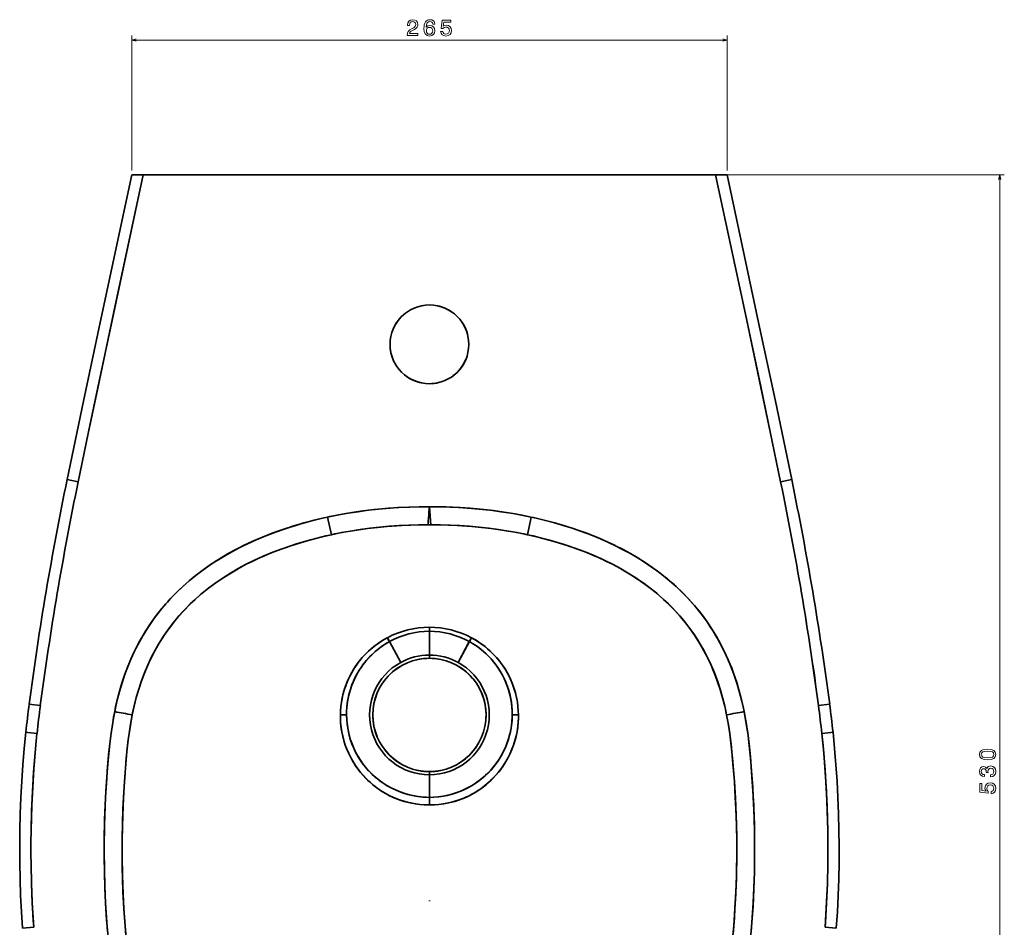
# Model space of a CAD drawing. Extents: x 412 to 1722, y -10 to 1563.
# Tile 2 of 4: x 412 to 850, y 347 to 751. Entities that reach past the tile are written whole.
import ezdxf

# ---------------------------------------------------------------- set-up
doc = ezdxf.new("R2010")
doc.units = 0

msp = doc.modelspace()

# ---------------------------------------------------------------- linework, layer by layer
at = {"color": 8, "lineweight": 13}
for p, q in [((462.15, 683.77), (462.15, 743.74)), ((462.15, 741.74), (726.85, 741.74)), ((726.85, 683.77), (726.85, 743.74)), ((709.02, 681.77), (850.09, 681.77)), ((848.09, 681.77), (848.09, 151.72))]:
    msp.add_line(p, q, dxfattribs=at)
at = {"color": 7, "lineweight": 35, "ltscale": 0.127823}
for p, q in [((462.15, 681.77), (467.27, 681.77)), ((467.27, 681.77), (462.15, 681.77)), ((721.73, 681.77), (726.85, 681.77)), ((721.73, 681.77), (726.85, 681.77))]:
    msp.add_line(p, q, dxfattribs=at)
at = {"color": 7, "lineweight": 35, "ltscale": 0.000793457}
for p, q in [((462.15, 681.77), (462.19, 681.77)), ((726.85, 681.77), (726.81, 681.77))]:
    msp.add_line(p, q, dxfattribs=at)
at = {"color": 7, "lineweight": 35, "ltscale": 0.047673}
for p, q in [((462.19, 681.77), (464.09, 681.77)), ((726.81, 681.77), (724.91, 681.77))]:
    msp.add_line(p, q, dxfattribs=at)
at = {"color": 7, "lineweight": 35, "ltscale": 0.152403}
for p, q in [((464.09, 681.77), (470.19, 681.77)), ((724.91, 681.77), (718.81, 681.77))]:
    msp.add_line(p, q, dxfattribs=at)
at = {"color": 7, "lineweight": 35, "ltscale": 0.256163}
for p, q in [((467.27, 681.77), (477.51, 681.77)), ((467.27, 681.77), (477.51, 681.77)), ((711.49, 681.77), (721.73, 681.77)), ((711.49, 681.77), (721.73, 681.77))]:
    msp.add_line(p, q, dxfattribs=at)
at = {"color": 7, "lineweight": 35, "ltscale": 0.168475}
for p, q in [((470.19, 681.77), (476.93, 681.77)), ((718.81, 681.77), (712.07, 681.77))]:
    msp.add_line(p, q, dxfattribs=at)
at = {"color": 7, "lineweight": 35, "ltscale": 0.25809}
for p, q in [((476.93, 681.77), (487.25, 681.77)), ((712.07, 681.77), (701.75, 681.77))]:
    msp.add_line(p, q, dxfattribs=at)
at = {"color": 7, "lineweight": 35}
for p, q in [((477.51, 681.77), (594.5, 681.77)), ((477.51, 681.77), (594.5, 681.77)), ((526.99, 681.77), (481.98, 681.77)), ((481.98, 681.77), (526.99, 681.77)), ((491, 681.77), (698, 681.77)), ((532.29, 681.77), (495.19, 681.77)), ((594.5, 681.77), (711.49, 681.77)), ((594.5, 681.77), (711.49, 681.77)), ((693.81, 681.77), (656.71, 681.77)), ((662.01, 681.77), (707.02, 681.77)), ((707.02, 681.77), (662.01, 681.77))]:
    msp.add_line(p, q, dxfattribs=at)
at = {"color": 7, "lineweight": 35, "ltscale": 0.021923}
msp.add_line((477.93, 681.77), (478.81, 681.77), dxfattribs=at)
at = {"color": 7, "lineweight": 35, "ltscale": 0.000391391}
msp.add_line((477.95, 681.77), (477.93, 681.77), dxfattribs=at)
at = {"color": 7, "lineweight": 35, "ltscale": 0.414288}
for p, q in [((477.93, 681.77), (494.5, 681.77)), ((694.5, 681.77), (711.07, 681.77))]:
    msp.add_line(p, q, dxfattribs=at)
at = {"color": 7, "lineweight": 35, "ltscale": 0.000392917}
msp.add_line((477.93, 681.77), (477.94, 681.77), dxfattribs=at)
at = {"color": 7, "lineweight": 35, "ltscale": 0.304803}
for p, q in [((491, 681.77), (478.81, 681.77)), ((710.19, 681.77), (698, 681.77))]:
    msp.add_line(p, q, dxfattribs=at)
at = {"color": 7, "lineweight": 35, "ltscale": 0.406788}
msp.add_line((495.19, 681.77), (478.92, 681.77), dxfattribs=at)
at = {"color": 7, "lineweight": 35, "ltscale": 0.000596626}
msp.add_line((478.92, 681.77), (478.94, 681.77), dxfattribs=at)
at = {"color": 7, "lineweight": 35, "ltscale": 0.098927}
msp.add_line((482.91, 681.77), (478.95, 681.77), dxfattribs=at)
at = {"color": 7, "lineweight": 35, "ltscale": 0.166509}
msp.add_line((489.57, 681.77), (482.91, 681.77), dxfattribs=at)
at = {"color": 7, "lineweight": 35, "ltscale": 0.133324}
for p, q in [((487.25, 681.77), (492.59, 681.77)), ((701.75, 681.77), (696.41, 681.77))]:
    msp.add_line(p, q, dxfattribs=at)
at = {"color": 7, "lineweight": 35, "ltscale": 0.000514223}
for p, q in [((489.59, 681.77), (489.57, 681.77)), ((699.41, 681.77), (699.43, 681.77))]:
    msp.add_line(p, q, dxfattribs=at)
at = {"color": 7, "lineweight": 35, "ltscale": 0.256521}
msp.add_line((499.83, 681.77), (489.57, 681.77), dxfattribs=at)
at = {"color": 7, "lineweight": 35, "ltscale": 0.000759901}
for p, q in [((489.57, 681.77), (489.6, 681.77)), ((699.43, 681.77), (699.4, 681.77))]:
    msp.add_line(p, q, dxfattribs=at)
at = {"color": 7, "lineweight": 35, "ltscale": 0.32646}
msp.add_line((492.59, 681.77), (505.64, 681.77), dxfattribs=at)
at = {"color": 7, "lineweight": 35, "ltscale": 0.152051}
for p, q in [((492.59, 681.77), (498.67, 681.77)), ((696.41, 681.77), (690.33, 681.77))]:
    msp.add_line(p, q, dxfattribs=at)
at = {"color": 7, "lineweight": 35, "ltscale": 0.481888}
for p, q in [((494.5, 681.77), (513.78, 681.77)), ((675.22, 681.77), (694.5, 681.77))]:
    msp.add_line(p, q, dxfattribs=at)
at = {"color": 7, "lineweight": 35, "ltscale": 0.326881}
msp.add_line((511.74, 681.77), (498.67, 681.77), dxfattribs=at)
at = {"color": 7, "lineweight": 35, "ltscale": 0.000634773}
for p, q in [((499.86, 681.77), (499.83, 681.77)), ((689.14, 681.77), (689.17, 681.77))]:
    msp.add_line(p, q, dxfattribs=at)
at = {"color": 7, "lineweight": 35, "ltscale": 0.145334}
for p, q in [((505.64, 681.77), (499.83, 681.77)), ((683.36, 681.77), (689.17, 681.77))]:
    msp.add_line(p, q, dxfattribs=at)
at = {"color": 7, "lineweight": 35, "ltscale": 0.000846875}
for p, q in [((499.83, 681.77), (499.86, 681.77)), ((689.17, 681.77), (689.14, 681.77))]:
    msp.add_line(p, q, dxfattribs=at)
at = {"color": 7, "lineweight": 35, "ltscale": 0.139169}
for p, q in [((505.64, 681.77), (511.21, 681.77)), ((511.21, 681.77), (505.64, 681.77))]:
    msp.add_line(p, q, dxfattribs=at)
at = {"color": 7, "lineweight": 35, "ltscale": 0.000932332}
msp.add_line((505.64, 681.77), (505.68, 681.77), dxfattribs=at)
at = {"color": 7, "lineweight": 35, "ltscale": 0.000725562}
msp.add_line((505.67, 681.77), (505.64, 681.77), dxfattribs=at)
at = {"color": 7, "lineweight": 35, "ltscale": 0.013303}
for p, q in [((511.21, 681.77), (511.74, 681.77)), ((511.74, 681.77), (511.21, 681.77))]:
    msp.add_line(p, q, dxfattribs=at)
at = {"color": 7, "lineweight": 35, "ltscale": 0.000922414}
msp.add_line((511.21, 681.77), (511.25, 681.77), dxfattribs=at)
at = {"color": 7, "lineweight": 35, "ltscale": 0.000739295}
msp.add_line((511.24, 681.77), (511.21, 681.77), dxfattribs=at)
at = {"color": 7, "lineweight": 35, "ltscale": 0.000505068}
for p, q in [((532.29, 681.77), (532.31, 681.77)), ((656.71, 681.77), (656.69, 681.77))]:
    msp.add_line(p, q, dxfattribs=at)
at = {"color": 7, "lineweight": 35, "ltscale": 0.013301}
for p, q in [((677.79, 681.77), (677.26, 681.77)), ((677.26, 681.77), (677.79, 681.77))]:
    msp.add_line(p, q, dxfattribs=at)
at = {"color": 7, "lineweight": 35, "ltscale": 0.000764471}
msp.add_line((677.76, 681.77), (677.79, 681.77), dxfattribs=at)
at = {"color": 7, "lineweight": 35, "ltscale": 0.000738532}
msp.add_line((677.76, 681.77), (677.79, 681.77), dxfattribs=at)
at = {"color": 7, "lineweight": 35, "ltscale": 0.31376}
msp.add_line((690.33, 681.77), (677.78, 681.77), dxfattribs=at)
at = {"color": 7, "lineweight": 35, "ltscale": 0.139171}
msp.add_line((677.79, 681.77), (683.36, 681.77), dxfattribs=at)
msp.add_line((677.79, 681.77), (683.36, 681.77), dxfattribs=at)
at = {"color": 7, "lineweight": 35, "ltscale": 0.000933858}
msp.add_line((683.36, 681.77), (683.32, 681.77), dxfattribs=at)
at = {"color": 7, "lineweight": 35, "ltscale": 0.000726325}
msp.add_line((683.33, 681.77), (683.36, 681.77), dxfattribs=at)
at = {"color": 7, "lineweight": 35, "ltscale": 0.326459}
msp.add_line((683.36, 681.77), (696.41, 681.77), dxfattribs=at)
at = {"color": 7, "lineweight": 35, "ltscale": 0.25652}
msp.add_line((689.17, 681.77), (699.43, 681.77), dxfattribs=at)
at = {"color": 7, "lineweight": 35, "ltscale": 0.406789}
msp.add_line((710.08, 681.77), (693.81, 681.77), dxfattribs=at)
at = {"color": 7, "lineweight": 35, "ltscale": 0.166508}
msp.add_line((699.43, 681.77), (706.09, 681.77), dxfattribs=at)
at = {"color": 7, "lineweight": 35, "ltscale": 0.098926}
msp.add_line((706.09, 681.77), (710.05, 681.77), dxfattribs=at)
at = {"color": 7, "lineweight": 35, "ltscale": 0.001605}
msp.add_line((710.08, 681.77), (710.02, 681.77), dxfattribs=at)
at = {"color": 7, "lineweight": 35, "ltscale": 0.021924}
msp.add_line((710.19, 681.77), (711.07, 681.77), dxfattribs=at)
at = {"color": 7, "lineweight": 35, "ltscale": 0.000392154}
for q in [(711.05, 681.77), (711.06, 681.77)]:
    msp.add_line((711.07, 681.77), q, dxfattribs=at)
at = {"color": 7, "lineweight": 35, "ltscale": 0.005817}
msp.add_line((730.09, 642.49), (730.06, 642.72), dxfattribs=at)
msp.add_line((730.09, 642.49), (730.06, 642.72), dxfattribs=at)
at = {"color": 7, "lineweight": 35, "ltscale": 0.000579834}
msp.add_line((594.48, 588.99), (594.5, 588.99), dxfattribs=at)
at = {"color": 7, "lineweight": 35, "ltscale": 0.125}
for p, q in [((433.45, 546.44), (438.35, 545.43)), ((433.45, 546.44), (438.35, 545.43)), ((755.55, 546.44), (750.65, 545.43)), ((755.55, 546.44), (750.65, 545.43)), ((413.6, 347.03), (418.59, 347.39))]:
    msp.add_line(p, q, dxfattribs=at)
at = {"color": 7, "lineweight": 35, "ltscale": 0.19973}
for p, q in [((550.91, 521.88), (549.22, 529.69)), ((550.91, 521.88), (549.22, 529.69)), ((638.09, 521.88), (639.78, 529.69)), ((638.09, 521.88), (639.78, 529.69))]:
    msp.add_line(p, q, dxfattribs=at)
at = {"color": 7, "lineweight": 35, "ltscale": 0.001723}
msp.add_line((594.5, 481.84), (594.5, 481.77), dxfattribs=at)
at = {"color": 7, "lineweight": 35, "ltscale": 0.04548}
msp.add_line((594.5, 480.78), (594.5, 478.96), dxfattribs=at)
msp.add_line((594.5, 480.78), (594.5, 478.96), dxfattribs=at)
at = {"color": 7, "lineweight": 35, "ltscale": 0.264719}
for p, q in [((594.5, 478.96), (594.5, 468.37)), ((594.5, 468.37), (594.5, 478.96))]:
    msp.add_line(p, q, dxfattribs=at)
at = {"color": 7, "lineweight": 35, "ltscale": 0.049072}
msp.add_line((575.74, 476.07), (576.69, 474.36), dxfattribs=at)
at = {"color": 7, "lineweight": 35, "ltscale": 0.04904}
for p, q in [((575.82, 476.11), (576.77, 474.4)), ((613.18, 476.11), (612.23, 474.4))]:
    msp.add_line(p, q, dxfattribs=at)
at = {"color": 7, "lineweight": 35, "ltscale": 0.263298}
for p, q in [((581.74, 465.12), (576.69, 474.36)), ((612.31, 474.36), (607.26, 465.12))]:
    msp.add_line(p, q, dxfattribs=at)
at = {"color": 7, "lineweight": 35, "ltscale": 0.263317}
for p, q in [((576.77, 474.4), (581.74, 465.12)), ((607.26, 465.12), (612.23, 474.4))]:
    msp.add_line(p, q, dxfattribs=at)
at = {"color": 7, "lineweight": 35, "ltscale": 0.001996}
msp.add_line((576.98, 473.83), (577.05, 473.87), dxfattribs=at)
at = {"color": 7, "lineweight": 35, "ltscale": 0.001995}
for p, q in [((577.05, 473.87), (576.98, 473.83)), ((612.02, 473.83), (611.95, 473.87)), ((611.95, 473.87), (612.02, 473.83))]:
    msp.add_line(p, q, dxfattribs=at)
at = {"color": 7, "lineweight": 35, "ltscale": 0.001978}
for p, q in [((577.1, 473.79), (577.03, 473.75)), ((577.1, 473.79), (577.03, 473.75)), ((611.9, 473.79), (611.97, 473.75))]:
    msp.add_line(p, q, dxfattribs=at)
at = {"color": 7, "lineweight": 35, "ltscale": 0.001979}
msp.add_line((611.97, 473.75), (611.9, 473.79), dxfattribs=at)
at = {"color": 7, "lineweight": 35, "ltscale": 0.049039}
msp.add_line((613.26, 476.07), (612.31, 474.36), dxfattribs=at)
at = {"color": 7, "lineweight": 35, "ltscale": 0.035799}
for p, q in [((594.5, 466.94), (594.5, 468.37)), ((594.5, 468.37), (594.5, 466.94))]:
    msp.add_line(p, q, dxfattribs=at)
at = {"color": 7, "lineweight": 35, "ltscale": 0.124972}
for p, q in [((416.56, 446.59), (421.52, 445.93)), ((772.44, 446.59), (767.48, 445.93)), ((772.44, 446.59), (767.48, 445.93))]:
    msp.add_line(p, q, dxfattribs=at)
at = {"color": 7, "lineweight": 35, "ltscale": 0.124971}
msp.add_line((416.56, 446.59), (421.52, 445.93), dxfattribs=at)
at = {"color": 7, "lineweight": 35, "ltscale": 0.023833}
for p, q in [((415.07, 434.1), (416.01, 434)), ((773.93, 434.1), (772.99, 434))]:
    msp.add_line(p, q, dxfattribs=at)
at = {"color": 7, "lineweight": 35, "ltscale": 0.023837}
for p, q in [((415.07, 434.1), (416.01, 434)), ((773.93, 434.1), (772.99, 434))]:
    msp.add_line(p, q, dxfattribs=at)
at = {"color": 7, "lineweight": 35, "ltscale": 0.101142}
for p, q in [((416.01, 434), (420.04, 433.57)), ((420.04, 433.57), (416.01, 434)), ((768.96, 433.57), (772.99, 434)), ((772.99, 434), (768.96, 433.57))]:
    msp.add_line(p, q, dxfattribs=at)
at = {"color": 7, "lineweight": 35, "ltscale": 0.035798}
for p, q in [((594.5, 415.16), (594.5, 416.59)), ((594.5, 416.59), (594.5, 415.16))]:
    msp.add_line(p, q, dxfattribs=at)
at = {"color": 7, "lineweight": 35, "ltscale": 0.25026}
for p, q in [((594.5, 415.16), (594.5, 405.15)), ((594.5, 405.15), (594.5, 415.16))]:
    msp.add_line(p, q, dxfattribs=at)
at = {"color": 7, "lineweight": 35, "ltscale": 0.083599}
msp.add_line((594.5, 401.8), (594.5, 405.15), dxfattribs=at)
msp.add_line((594.5, 401.8), (594.5, 405.15), dxfattribs=at)
at = {"color": 7, "lineweight": 35, "ltscale": 0.008466}
msp.add_line((594.5, 359.29), (594.5, 358.95), dxfattribs=at)
at = {"color": 7, "lineweight": 35, "ltscale": 0.125001}
msp.add_line((775.4, 347.03), (770.41, 347.39), dxfattribs=at)
at = {"color": 8, "lineweight": 13}
for points in [[(584.57, 743.74), (589.38, 743.74), (589.38, 744.6), (585.58, 744.6), (585.79, 745.08), (586.15, 745.47), (587.27, 746.19), (587.87, 746.49), (588.53, 746.92), (589, 747.43), (589.28, 748.02), (589.38, 748.7), (589.21, 749.55), (588.73, 750.21), (588.01, 750.64), (587.07, 750.79), (586.1, 750.62), (585.36, 750.14), (584.89, 749.39), (584.73, 748.39), (584.73, 748.25), (585.65, 748.25), (585.65, 748.33), (585.74, 749.01), (586.01, 749.52), (586.44, 749.84), (587.02, 749.95), (587.6, 749.85), (588.04, 749.6), (588.32, 749.2), (588.42, 748.71), (588.35, 748.25), (588.16, 747.85), (587.83, 747.51), (587.39, 747.21), (586.8, 746.88), (585.81, 746.26), (585.11, 745.59), (584.7, 744.79), (584.57, 743.77)], [(596.92, 748.85), (596.73, 749.67), (596.29, 750.27), (595.6, 750.66), (594.71, 750.79), (594.12, 750.72), (593.6, 750.53), (593.15, 750.21), (592.77, 749.77), (592.46, 749.21), (592.24, 748.54), (592.1, 747.74), (592.06, 746.84), (592.22, 745.41), (592.71, 744.37), (593.51, 743.75), (594.6, 743.54), (595.58, 743.72), (596.33, 744.19), (596.81, 744.94), (596.98, 745.89), (596.81, 746.84), (596.35, 747.58), (595.63, 748.04), (594.74, 748.21), (593.78, 748), (593.07, 747.43), (593.22, 748.54), (593.54, 749.34), (594.04, 749.81), (594.72, 749.97), (595.23, 749.89), (595.61, 749.68), (595.86, 749.33), (595.99, 748.85)], [(599.47, 745.56), (599.69, 744.74), (600.19, 744.09), (600.91, 743.69), (601.84, 743.54), (602.86, 743.72), (603.66, 744.21), (604.16, 745), (604.35, 746.01), (604.18, 746.94), (603.7, 747.68), (602.94, 748.16), (601.96, 748.33), (601.21, 748.21), (600.62, 747.87), (600.9, 749.76), (603.97, 749.76), (603.97, 750.59), (600.23, 750.59), (599.67, 746.87), (600.48, 746.87), (601.06, 747.35), (601.81, 747.52), (602.46, 747.41), (602.95, 747.09), (603.26, 746.59), (603.37, 745.96), (603.26, 745.32), (602.94, 744.83), (602.45, 744.51), (601.81, 744.4), (601.28, 744.47), (600.86, 744.71), (600.56, 745.07), (600.41, 745.56)], [(596, 745.88), (595.89, 745.24), (595.61, 744.76), (595.16, 744.43), (594.59, 744.33), (594, 744.43), (593.54, 744.75), (593.25, 745.23), (593.16, 745.87), (593.26, 746.49), (593.54, 746.96), (594.01, 747.27), (594.63, 747.38), (595.18, 747.27), (595.61, 746.97), (595.89, 746.5)], [(842.67, 421.78), (844.25, 421.93), (845.38, 422.41), (846.07, 423.16), (846.29, 424.21), (846.07, 425.25), (845.38, 426.01), (844.25, 426.47), (842.67, 426.63), (841.09, 426.47), (840.47, 426.28), (839.95, 426.01), (839.27, 425.25), (839.04, 424.21), (839.27, 423.16), (839.96, 422.41), (841.09, 421.93)], [(842.67, 422.75), (841.45, 422.83), (840.57, 423.08), (840.05, 423.54), (839.87, 424.21), (840.05, 424.88), (840.57, 425.33), (841.45, 425.59), (842.67, 425.67), (843.9, 425.59), (844.77, 425.33), (845.29, 424.88), (845.46, 424.21), (845.29, 423.54), (844.77, 423.08), (843.9, 422.83)], [(843.89, 414.2), (843.96, 414.2), (844.93, 414.36), (845.65, 414.84), (846.12, 415.58), (846.29, 416.57), (846.12, 417.62), (845.67, 418.41), (844.97, 418.91), (844.06, 419.09), (843.46, 419.01), (842.98, 418.79), (842.61, 418.43), (842.33, 417.94), (841.79, 418.6), (840.92, 418.83), (840.13, 418.68), (839.54, 418.24), (839.17, 417.54), (839.04, 416.57), (839.2, 415.66), (839.64, 414.97), (840.35, 414.51), (841.28, 414.36), (841.35, 414.36), (841.35, 415.26), (840.71, 415.34), (840.25, 415.6), (839.96, 416.03), (839.86, 416.62), (839.94, 417.15), (840.15, 417.53), (840.5, 417.76), (840.96, 417.85), (841.46, 417.76), (841.79, 417.52), (841.99, 417.09), (842.05, 416.52), (842.04, 416.13), (842.84, 416.13), (842.82, 416.62), (842.91, 417.26), (843.15, 417.73), (843.54, 418.01), (844.06, 418.11), (844.64, 418), (845.08, 417.71), (845.35, 417.25), (845.44, 416.63), (845.34, 416), (845.04, 415.53), (844.55, 415.24), (843.89, 415.13)], [(844.26, 406.77), (845.09, 406.99), (845.73, 407.48), (846.14, 408.21), (846.29, 409.14), (846.11, 410.16), (845.61, 410.95), (844.82, 411.46), (843.82, 411.65), (842.88, 411.48), (842.14, 410.99), (841.67, 410.24), (841.5, 409.26), (841.62, 408.5), (841.95, 407.92), (840.06, 408.2), (840.06, 411.27), (839.24, 411.27), (839.24, 407.52), (842.95, 406.97), (842.95, 407.78), (842.47, 408.36), (842.3, 409.11), (842.41, 409.75), (842.74, 410.25), (843.23, 410.56), (843.87, 410.67), (844.5, 410.56), (845, 410.24), (845.31, 409.74), (845.42, 409.11), (845.35, 408.57), (845.12, 408.16), (844.75, 407.86), (844.26, 407.71)]]:
    msp.add_lwpolyline(points, close=True, dxfattribs=at)
for points in [[(464.09, 742.25), (462.15, 741.74), (464.09, 741.22)], [(724.91, 741.22), (726.85, 741.74), (724.91, 742.25)], [(848.6, 679.83), (848.09, 681.77), (847.57, 679.83)]]:
    msp.add_lwpolyline(points, dxfattribs=at)
at = {"color": 7, "lineweight": 35}
for points in [[(433.45, 546.44), (440.71, 581.25), (448.15, 616.26), (462.15, 681.77)], [(438.35, 545.43), (442.82, 566.93), (447.04, 587.03), (454.25, 620.91), (467.27, 681.77)], [(467.27, 681.77), (453.59, 617.82), (447.11, 587.35), (442.96, 567.63), (438.35, 545.43)], [(721.73, 681.77), (734.51, 621.99), (741.8, 587.81), (746.04, 567.6), (750.65, 545.43)], [(721.73, 681.77), (735.41, 617.82), (741.89, 587.35), (746.04, 567.63), (750.65, 545.43)], [(755.55, 546.44), (748.29, 581.25), (740.85, 616.26), (726.85, 681.77)], [(594.5, 534.28), (589.95, 534.27), (585.41, 534.16), (580.88, 533.95), (576.35, 533.64), (571.83, 533.23), (567.29, 532.73), (562.77, 532.12), (558.26, 531.42), (554.05, 530.66), (549.22, 529.69)], [(594.5, 534.28), (591.11, 534.28), (585.8, 534.17), (580.49, 533.93), (575.2, 533.55), (569.91, 533.03), (564.97, 532.43), (560.05, 531.71), (555.14, 530.87), (550.26, 529.91), (549.22, 529.69)], [(594.5, 534.28), (594.29, 532.02), (594.17, 530.55), (594.01, 527.95), (593.92, 526.3)], [(594.5, 534.28), (594.29, 532.02), (594.17, 530.56), (594.01, 527.95), (593.92, 526.3)], [(639.78, 529.69), (637.45, 530.17), (632.63, 531.09), (627.78, 531.89), (622.92, 532.58), (618.04, 533.14), (613.16, 533.6), (607.58, 533.98), (601.99, 534.21), (596.4, 534.29), (594.5, 534.28)], [(594.5, 534.28), (599.05, 534.27), (603.59, 534.16), (608.12, 533.95), (612.65, 533.64), (617.17, 533.23), (621.71, 532.73), (626.23, 532.12), (630.74, 531.42), (634.95, 530.66), (639.78, 529.69)], [(594.5, 534.28), (594.71, 532.02), (594.83, 530.55), (594.99, 527.95), (595.08, 526.3)], [(594.5, 534.28), (594.71, 532.02), (594.83, 530.56), (594.99, 527.95), (595.08, 526.3)], [(549.22, 529.69), (547.02, 529.2), (542.85, 528.2), (538.71, 527.1), (534.6, 525.9), (531.52, 524.94), (528.46, 523.91), (524.56, 522.5), (520.26, 520.81), (517.73, 519.74), (515.23, 518.62), (511.7, 516.95), (508.38, 515.26), (505.09, 513.46), (501.87, 511.57), (498.85, 509.67), (495.89, 507.68), (493.11, 505.68), (490.39, 503.6), (487.75, 501.42), (484.83, 498.84), (482.01, 496.15), (479.3, 493.35), (477.99, 491.91), (476.71, 490.44), (475.46, 488.95), (474.24, 487.43), (472.64, 485.33), (471.09, 483.19), (469.61, 481.01), (468.33, 479), (467.1, 476.97), (465.56, 474.24), (464.05, 471.37), (462.99, 469.2), (461.5, 465.88), (460.12, 462.5), (458.82, 458.98), (457.65, 455.42), (456.58, 451.75), (455.6, 447.96), (455.01, 445.45), (454.58, 443.25)], [(549.22, 529.69), (547.59, 529.33), (543.25, 528.3), (538.93, 527.16), (534.64, 525.92), (530.38, 524.56), (526.02, 523.04), (521.77, 521.42), (520.02, 520.71), (516.07, 519.01), (512.17, 517.18), (508.33, 515.23), (504.55, 513.15), (500.85, 510.94), (499.03, 509.79), (497.23, 508.6), (493.97, 506.32), (490.8, 503.92), (487.72, 501.4), (484.74, 498.76), (483.28, 497.39), (481.85, 495.99), (480.46, 494.58), (479.1, 493.13), (477.33, 491.16), (475.61, 489.13), (473.95, 487.06), (471.9, 484.33), (469.95, 481.52), (468.11, 478.64), (466.37, 475.7), (465.24, 473.65), (463.45, 470.15), (461.8, 466.58), (460.55, 463.6), (459.13, 459.86), (457.86, 456.07), (456.72, 452.24), (455.85, 448.97), (455.08, 445.73), (454.72, 444), (454.58, 443.25)], [(639.78, 529.69), (641.98, 529.2), (646.15, 528.2), (650.29, 527.1), (654.4, 525.9), (657.48, 524.94), (660.54, 523.91), (664.44, 522.5), (668.74, 520.81), (671.27, 519.74), (673.77, 518.62), (677.3, 516.95), (680.62, 515.26), (683.91, 513.46), (687.13, 511.57), (690.15, 509.67), (693.11, 507.68), (695.89, 505.68), (698.61, 503.6), (701.25, 501.42), (704.17, 498.84), (706.99, 496.15), (709.7, 493.35), (711.01, 491.91), (712.29, 490.44), (713.54, 488.95), (714.76, 487.43), (716.36, 485.33), (717.91, 483.19), (719.39, 481.01), (720.67, 479), (721.9, 476.97), (723.44, 474.24), (724.95, 471.37), (726.01, 469.2), (727.5, 465.88), (728.88, 462.5), (730.18, 458.98), (731.35, 455.42), (732.42, 451.75), (733.4, 447.96), (733.99, 445.45), (734.42, 443.25)], [(734.42, 443.25), (733.98, 445.47), (733.11, 449.15), (732.25, 452.38), (731.1, 456.2), (729.83, 459.97), (728.41, 463.7), (727, 467.04), (725.46, 470.33), (723.8, 473.57), (722.06, 476.69), (720.21, 479.74), (718.24, 482.71), (716.16, 485.61), (713.97, 488.43), (711.67, 491.16), (709.28, 493.8), (707.37, 495.77), (705.41, 497.69), (703.4, 499.55), (701.87, 500.9), (700.31, 502.21), (698.71, 503.52), (697.08, 504.79), (693.77, 507.22), (690.38, 509.53), (686.9, 511.71), (683.35, 513.77), (679.81, 515.68), (676.21, 517.48), (672.56, 519.17), (668.86, 520.75), (665.14, 522.23), (660.81, 523.81), (659.35, 524.32), (654.76, 525.79), (650.12, 527.14), (645.46, 528.37), (640.77, 529.47), (639.78, 529.69)], [(550.91, 521.88), (552.51, 522.22), (557.34, 523.15), (562.18, 523.95), (567.04, 524.64), (571.35, 525.15), (575.67, 525.57), (580.03, 525.89), (582.17, 526.02), (586.08, 526.19), (590, 526.29), (593.92, 526.3)], [(593.92, 526.3), (589.6, 526.28), (585.29, 526.16), (580.98, 525.95), (576.67, 525.65), (572.37, 525.26), (568.06, 524.77), (563.76, 524.19), (559.48, 523.52), (555.47, 522.8), (550.91, 521.88)], [(638.09, 521.88), (636.49, 522.22), (631.66, 523.15), (626.82, 523.96), (621.96, 524.64), (617.64, 525.15), (613.33, 525.57), (608.97, 525.89), (606.83, 526.02), (602.92, 526.19), (599, 526.29), (595.08, 526.3)], [(595.08, 526.3), (599.4, 526.28), (603.71, 526.16), (608.02, 525.95), (612.33, 525.65), (616.63, 525.26), (620.94, 524.77), (625.24, 524.19), (629.52, 523.52), (633.53, 522.8), (638.09, 521.88)], [(550.91, 521.88), (548.44, 521.33), (544.01, 520.25), (539.61, 519.05), (535.01, 517.67), (530.32, 516.1), (525.69, 514.38), (523.12, 513.35), (520.85, 512.39), (518.6, 511.4), (515.7, 510.03), (513.38, 508.87), (510.63, 507.42), (507.92, 505.9), (504.96, 504.12), (501.53, 501.9), (499.09, 500.2), (496.36, 498.17), (493.45, 495.83), (492.76, 495.25), (490.38, 493.15), (488.2, 491.1), (486.3, 489.19), (484.92, 487.73), (483.16, 485.77), (481.46, 483.76), (480.09, 482.03), (478.75, 480.26), (477.01, 477.79), (475.35, 475.26), (474.13, 473.28), (472.44, 470.3), (471.04, 467.61), (469.48, 464.33), (468.07, 461.05), (467.22, 458.89), (466.2, 456.05), (465.26, 453.17), (464.18, 449.48), (463.24, 445.82), (462.69, 443.41), (462.38, 441.8)], [(638.09, 521.88), (640.56, 521.33), (644.99, 520.25), (649.39, 519.05), (653.99, 517.67), (658.68, 516.1), (663.31, 514.38), (665.88, 513.35), (668.15, 512.39), (670.4, 511.4), (673.3, 510.03), (675.62, 508.87), (678.37, 507.42), (681.08, 505.9), (684.04, 504.12), (687.47, 501.9), (689.91, 500.2), (692.64, 498.17), (695.55, 495.84), (696.24, 495.25), (698.62, 493.15), (700.8, 491.1), (702.7, 489.19), (704.08, 487.73), (705.84, 485.77), (707.54, 483.76), (708.91, 482.03), (710.25, 480.26), (711.99, 477.79), (713.65, 475.26), (714.87, 473.28), (716.56, 470.3), (717.95, 467.63), (719.4, 464.61), (720.53, 462.02), (721.74, 458.99), (722.79, 456.09), (723.75, 453.15), (724.84, 449.4), (725.78, 445.72), (726.25, 443.67), (726.62, 441.8)], [(554.92, 441.77), (554.99, 443.66), (555.15, 445.55), (555.4, 447.45), (555.66, 448.95), (556.08, 450.8), (556.3, 451.66), (556.78, 453.32), (557.27, 454.76), (557.82, 456.19), (558.64, 458.07), (559.55, 459.89), (560.56, 461.67), (561.67, 463.4), (562.86, 465.07), (564.14, 466.67), (565.5, 468.2), (567.12, 469.84), (568.47, 471.06), (570.05, 472.37), (571.87, 473.71), (573.77, 474.94), (575.74, 476.07)], [(575.74, 476.07), (573.66, 474.88), (571.66, 473.56), (569.77, 472.15), (568.61, 471.18), (567.42, 470.12), (565.69, 468.41), (564.63, 467.24), (563.29, 465.62), (562.04, 463.93), (560.89, 462.2), (559.84, 460.42), (558.93, 458.66), (558.4, 457.55), (557.91, 456.4), (557.21, 454.58), (556.76, 453.25), (556.36, 451.89), (555.78, 449.5), (555.41, 447.5), (555.15, 445.58), (554.99, 443.66), (554.92, 441.77)], [(576.69, 474.36), (575.04, 473.39), (573.44, 472.32), (571.89, 471.18), (570.41, 469.96), (568.86, 468.54), (567.92, 467.58), (566.44, 465.94), (565.79, 465.15), (564.91, 464.01), (564.09, 462.85), (563.38, 461.78), (562.71, 460.67), (561.71, 458.83), (560.74, 456.79), (560.08, 455.17), (559.35, 453.07), (558.74, 450.89), (558.23, 448.46), (558.07, 447.49), (557.8, 445.18), (557.7, 443.49), (557.67, 441.8)], [(557.67, 441.8), (557.7, 443.51), (557.8, 445.24), (558, 446.96), (558.27, 448.66), (558.79, 451.09), (559.38, 453.16), (560.01, 454.99), (560.55, 456.35), (561.15, 457.68), (562.03, 459.46), (563.02, 461.18), (564.1, 462.87), (565.27, 464.49), (566.52, 466.04), (567.86, 467.52), (569.29, 468.95), (570.39, 469.94), (571.52, 470.89), (573.18, 472.14), (574.9, 473.3), (576.69, 474.36)], [(631.33, 441.8), (631.29, 443.77), (631.16, 445.62), (630.93, 447.46), (630.54, 449.65), (630.15, 451.32), (629.71, 452.87), (629.2, 454.39), (628.5, 456.22), (627.71, 457.99), (626.83, 459.72), (625.86, 461.39), (625.06, 462.64), (624.21, 463.85), (622.98, 465.43), (621.89, 466.71), (620.28, 468.4), (618.57, 469.98), (616.82, 471.4), (614.98, 472.72), (613.66, 473.57), (612.31, 474.36)], [(631.33, 441.8), (631.3, 443.51), (631.2, 445.24), (631, 446.96), (630.73, 448.66), (630.21, 451.09), (629.62, 453.16), (628.99, 454.99), (628.45, 456.35), (627.85, 457.68), (626.97, 459.46), (625.98, 461.18), (624.9, 462.87), (623.73, 464.49), (622.48, 466.04), (621.14, 467.52), (619.71, 468.95), (618.61, 469.94), (617.48, 470.89), (615.82, 472.14), (614.1, 473.3), (612.31, 474.36)], [(634.08, 441.77), (634.01, 443.66), (633.85, 445.55), (633.6, 447.45), (633.34, 448.95), (632.92, 450.8), (632.7, 451.66), (632.22, 453.32), (631.73, 454.76), (631.18, 456.19), (630.36, 458.07), (629.45, 459.89), (628.44, 461.67), (627.33, 463.4), (626.14, 465.07), (624.86, 466.67), (623.5, 468.2), (621.88, 469.84), (620.53, 471.06), (618.95, 472.37), (617.13, 473.71), (615.23, 474.94), (613.26, 476.07)], [(613.26, 476.07), (615.34, 474.88), (617.34, 473.56), (619.23, 472.15), (620.39, 471.18), (621.58, 470.12), (623.31, 468.41), (624.37, 467.24), (625.71, 465.62), (626.96, 463.93), (628.11, 462.2), (629.16, 460.42), (630.07, 458.66), (630.6, 457.55), (631.09, 456.4), (631.79, 454.58), (632.24, 453.25), (632.64, 451.89), (633.22, 449.5), (633.59, 447.5), (633.85, 445.58), (634.01, 443.66), (634.08, 441.77)], [(454.58, 443.25), (454.03, 440.35), (453.54, 437.44), (452.84, 432.57), (452.26, 427.7), (451.9, 424.01), (451.29, 416.74), (451.04, 413.51), (450.52, 405.25), (450.32, 401.12), (450.16, 396.98), (450.03, 392.84), (449.95, 388.69), (449.9, 381.04), (449.98, 373.37), (450.19, 365.71), (450.54, 358.05), (451.01, 350.67), (451.62, 343.3)], [(454.58, 443.25), (454.12, 440.82), (453.7, 438.4), (452.98, 433.61), (452.39, 428.9), (451.82, 423.15), (451.27, 416.5), (451.09, 414.07), (450.67, 407.85), (450.34, 401.61), (450.1, 395.34), (449.98, 390.36), (449.91, 385.37), (449.91, 378.58), (450.01, 371.79), (450.22, 364.99), (450.54, 358.2), (450.94, 351.75), (451.44, 345.31)], [(734.42, 443.25), (734.88, 440.82), (735.3, 438.4), (736.02, 433.61), (736.61, 428.9), (737.18, 423.15), (737.73, 416.5), (737.91, 414.07), (738.33, 407.85), (738.66, 401.61), (738.9, 395.34), (739.02, 390.36), (739.09, 385.37), (739.09, 378.58), (738.99, 371.79), (738.78, 364.99), (738.46, 358.2), (738.06, 351.75), (737.56, 345.31)], [(737.28, 342.26), (737.9, 349.5), (738.38, 356.74), (738.75, 364.39), (738.99, 372.04), (739.1, 379.7), (739.07, 387.35), (738.96, 393.3), (738.76, 399.26), (738.48, 405.2), (738.22, 409.65), (737.7, 416.97), (737.23, 422.59), (736.97, 425.39), (736.53, 429.57), (736.14, 432.77), (735.68, 435.98), (735.09, 439.62), (734.42, 443.25)], [(459.57, 343.79), (459.2, 348.04), (458.65, 355.76), (458.27, 363.19), (458.05, 369.23), (457.94, 373.79), (457.88, 378.35), (457.89, 386.26), (457.98, 392.05), (458.14, 397.27), (458.47, 404.77), (458.93, 412.22), (459.54, 420.12), (460.03, 425.54), (460.63, 430.82), (460.98, 433.51), (461.62, 437.63), (462.38, 441.8)], [(462.38, 441.8), (461.7, 438.1), (460.96, 433.36), (460.61, 430.72), (460.3, 428.1), (459.75, 422.55), (459.04, 413.78), (458.92, 412.1), (458.5, 405.25), (458.24, 399.84), (458.02, 393.59), (457.89, 387.08), (457.88, 378.84), (458.01, 370.59), (458.14, 366.46), (458.31, 362.34), (458.67, 355.53), (458.92, 351.76), (459.52, 344.3)], [(594.5, 401.8), (592.41, 401.86), (590.31, 402.02), (588.42, 402.26), (586.54, 402.58), (584.69, 403), (583.2, 403.4), (581.26, 404.02), (579.25, 404.78), (578.25, 405.21), (576.87, 405.86), (575.51, 406.56), (573.66, 407.65), (572.09, 408.68), (571.06, 409.43), (569.34, 410.78), (567.66, 412.26), (566.68, 413.2), (565.01, 414.96), (563.41, 416.86), (562.64, 417.88), (561.89, 418.93), (561.19, 419.99), (560.51, 421.09), (559.52, 422.83), (558.62, 424.63), (557.81, 426.5), (557.09, 428.41), (556.47, 430.36), (555.95, 432.34), (555.54, 434.33), (555.33, 435.6), (555.17, 436.84), (555.02, 438.4), (554.92, 440.75), (554.92, 441.77)], [(554.92, 441.77), (554.94, 440.09), (555.02, 438.52), (555.24, 436.25), (555.54, 434.29), (555.99, 432.18), (556.26, 431.1), (556.97, 428.75), (557.81, 426.49), (558.77, 424.32), (559.83, 422.27), (560.53, 421.05), (561.25, 419.89), (562.01, 418.76), (562.78, 417.69), (563.92, 416.23), (565.09, 414.87), (566.28, 413.6), (567.18, 412.71), (568.09, 411.86), (569.81, 410.4), (571.09, 409.4), (572.8, 408.2), (574.77, 406.98), (575.58, 406.53), (576.8, 405.89), (578.04, 405.3), (579.92, 404.51), (581.57, 403.91), (583.27, 403.38), (585.23, 402.87), (586.2, 402.65), (588.12, 402.3), (590.24, 402.03), (592.19, 401.87), (594.5, 401.8)], [(557.67, 441.8), (557.74, 439.87), (557.94, 437.62), (558.19, 435.92), (558.65, 433.61), (559.09, 431.92), (559.45, 430.73), (560.09, 428.9), (560.55, 427.74), (561.18, 426.33), (561.86, 424.96), (562.83, 423.22), (563.58, 422), (564.81, 420.22), (566.13, 418.51), (567.56, 416.89), (569.07, 415.36), (570.68, 413.92), (572.22, 412.69), (573.38, 411.86), (575.31, 410.6), (577.26, 409.5), (579.41, 408.44), (581.46, 407.59), (583.54, 406.86), (585.66, 406.25), (587.86, 405.77), (589.31, 405.53), (590.77, 405.34), (591.76, 405.25), (593.14, 405.17), (594.5, 405.15)], [(594.5, 405.15), (592.55, 405.2), (590.6, 405.36), (588.42, 405.67), (586.26, 406.11), (584.84, 406.47), (582.98, 407.04), (581, 407.77), (579.66, 408.33), (578.42, 408.91), (577.21, 409.52), (575.49, 410.49), (573.76, 411.6), (572.74, 412.31), (571.37, 413.35), (570.42, 414.14), (569.5, 414.96), (568.59, 415.83), (567.32, 417.15), (566.09, 418.57), (564.91, 420.08), (563.79, 421.68), (562.78, 423.3), (561.84, 424.99), (560.99, 426.74), (560.22, 428.55), (559.48, 430.64), (558.85, 432.79), (558.51, 434.23), (558.17, 436.05), (557.89, 438.09), (557.76, 439.51), (557.67, 441.8)], [(594.5, 405.15), (596.43, 405.2), (598.69, 405.4), (600.72, 405.69), (602.34, 406.02), (604.53, 406.58), (606.3, 407.13), (608.4, 407.93), (609.76, 408.52), (611.91, 409.59), (613.89, 410.73), (615.58, 411.83), (617.24, 413.05), (618.91, 414.43), (619.28, 414.76), (620.7, 416.11), (622.04, 417.54), (623.3, 419.04), (623.9, 419.82), (625, 421.37), (625.79, 422.58), (626.53, 423.84), (627.21, 425.09), (627.84, 426.37), (628.44, 427.73), (628.99, 429.11), (629.7, 431.21), (630.29, 433.37), (630.56, 434.58), (630.81, 435.92), (631.01, 437.27), (631.17, 438.72), (631.32, 441.04), (631.33, 441.8)], [(594.5, 405.15), (596.45, 405.2), (598.4, 405.36), (600.58, 405.67), (602.74, 406.11), (604.16, 406.47), (606.02, 407.04), (608, 407.77), (609.34, 408.33), (610.58, 408.91), (611.79, 409.52), (613.51, 410.49), (615.24, 411.6), (616.26, 412.31), (617.63, 413.35), (618.58, 414.14), (619.5, 414.96), (620.41, 415.83), (621.68, 417.15), (622.91, 418.57), (624.09, 420.08), (625.21, 421.68), (626.22, 423.3), (627.16, 424.99), (628.01, 426.74), (628.78, 428.55), (629.52, 430.64), (630.15, 432.79), (630.49, 434.23), (630.83, 436.05), (631.11, 438.09), (631.24, 439.51), (631.33, 441.8)], [(594.5, 401.8), (596.59, 401.86), (598.69, 402.02), (600.58, 402.26), (602.46, 402.58), (604.31, 403), (605.8, 403.4), (607.74, 404.02), (609.75, 404.78), (610.75, 405.21), (612.13, 405.86), (613.49, 406.56), (615.34, 407.65), (616.91, 408.68), (617.94, 409.43), (619.66, 410.78), (621.34, 412.26), (622.32, 413.2), (623.99, 414.96), (625.59, 416.86), (626.36, 417.88), (627.11, 418.93), (627.81, 419.99), (628.49, 421.09), (629.48, 422.83), (630.38, 424.63), (631.19, 426.5), (631.91, 428.41), (632.53, 430.36), (633.05, 432.34), (633.46, 434.33), (633.67, 435.6), (633.83, 436.84), (633.98, 438.4), (634.08, 440.75), (634.08, 441.77)], [(634.08, 441.77), (634.06, 440.09), (633.98, 438.52), (633.76, 436.25), (633.46, 434.29), (633.01, 432.18), (632.74, 431.1), (632.03, 428.75), (631.19, 426.49), (630.23, 424.32), (629.17, 422.27), (628.47, 421.05), (627.75, 419.89), (626.99, 418.76), (626.22, 417.69), (625.08, 416.23), (623.91, 414.87), (622.72, 413.6), (621.82, 412.71), (620.91, 411.86), (619.19, 410.4), (617.91, 409.4), (616.2, 408.2), (614.23, 406.98), (613.42, 406.53), (612.2, 405.89), (610.96, 405.3), (609.08, 404.51), (607.43, 403.91), (605.73, 403.38), (603.77, 402.87), (602.8, 402.65), (600.88, 402.3), (598.76, 402.03), (596.81, 401.87), (594.5, 401.8)], [(729.43, 343.79), (729.8, 348.04), (730.35, 355.76), (730.73, 363.19), (730.95, 369.23), (731.06, 373.79), (731.12, 378.35), (731.11, 386.26), (731.02, 392.05), (730.86, 397.27), (730.53, 404.77), (730.07, 412.23), (729.46, 420.09), (728.98, 425.41), (728.62, 428.76), (728.02, 433.49), (727.43, 437.31), (726.62, 441.8)], [(726.62, 441.8), (727.3, 438.1), (728.04, 433.36), (728.39, 430.72), (728.7, 428.1), (729.25, 422.55), (729.96, 413.78), (730.08, 412.1), (730.5, 405.25), (730.76, 399.84), (730.98, 393.59), (731.11, 387.08), (731.12, 378.84), (730.99, 370.59), (730.86, 366.46), (730.69, 362.34), (730.33, 355.53), (730.08, 351.76), (729.48, 344.3)], [(413.6, 347.03), (413.14, 354.26), (412.78, 361.52), (412.53, 368.81), (412.38, 376.11), (412.35, 383.33), (412.42, 390.62), (412.6, 397.88), (412.88, 405.15), (413.27, 412.4), (413.76, 419.64), (414.36, 426.87), (415.06, 434.1)], [(418.59, 347.39), (418.39, 350.35), (417.91, 358.64), (417.58, 366.95), (417.39, 375.25), (417.35, 379.79), (417.35, 385.15), (417.42, 390.58), (417.54, 395.98), (417.73, 401.46), (417.97, 406.93), (418.27, 412.32), (418.63, 417.72), (419.05, 423.08), (419.53, 428.45), (420.04, 433.57)], [(420.04, 433.57), (419.21, 424.97), (418.54, 416.38), (418.01, 407.78), (417.64, 399.15), (417.42, 390.52), (417.35, 385.11), (417.35, 379.71), (417.39, 375.41), (417.59, 366.77), (417.94, 358.13), (418.44, 349.53), (418.59, 347.39)], [(768.96, 433.57), (769.5, 428.17), (769.98, 422.77), (770.39, 417.39), (770.75, 411.99), (771.05, 406.58), (771.29, 401.09), (771.47, 395.64), (771.59, 390.24), (771.64, 385.5), (771.65, 380.76), (771.6, 375.17), (771.42, 366.91), (771.09, 358.65), (770.62, 350.41), (770.41, 347.39)], [(768.96, 433.57), (769.79, 424.97), (770.46, 416.38), (770.99, 407.78), (771.36, 399.15), (771.58, 390.52), (771.65, 385.11), (771.65, 379.71), (771.61, 375.41), (771.41, 366.77), (771.06, 358.13), (770.56, 349.53), (770.41, 347.39)], [(775.4, 347.03), (775.86, 354.26), (776.22, 361.52), (776.47, 368.81), (776.62, 376.11), (776.65, 383.33), (776.58, 390.62), (776.4, 397.88), (776.12, 405.15), (775.73, 412.4), (775.24, 419.64), (774.64, 426.87), (773.94, 434.1)]]:
    msp.add_lwpolyline(points, dxfattribs=at)
for centre, radius, start, end in [((594.5, 606.49), 17.5, 90, 270), ((594.5, 606.49), 17.5, 90.0001, 269.9999), ((594.5, 606.49), 17.5, 270, 90), ((594.5, 606.49), 17.5, 270.0001, 89.9999), ((594.5, 606.49), 17.5, 55.1005, 77.9531), ((594.5, 606.49), 17.5, 127.7131, 156.3831), ((594.5, 606.49), 17.5, 5.9729, 30.6334), ((594.5, 606.49), 17.5, 186.2322, 210.704), ((594.5, 606.49), 17.5, 307.3461, 336.5891), ((594.5, 606.49), 17.5, 235.116, 258.1356), ((594.5, 606.49), 17.5, 270.0001, 283.5942), ((1806.83, 262.74), 1402.38, 168.32858, 172.46706), ((1806.84, 262.74), 1397.38, 168.32856, 172.46704), ((1806.84, 262.74), 1397.38, 168.32858, 172.46704), ((-617.84, 262.74), 1397.39, 7.53296, 11.67142), ((-617.84, 262.74), 1397.38, 7.53296, 11.67143), ((-617.83, 262.74), 1402.38, 7.53295, 11.67143), ((594.5, 626.51), 100.21, 269.6666, 270.3334), ((594.5, 626.52), 100.21, 269.6666, 270.3334), ((594.5, 441.05), 39.73, 89.9971, 118.0489), ((594.5, 441.05), 39.73, 89.9972, 118.0486), ((594.5, 442.22), 36.74, 90.003, 118.8573), ((594.5, 442.22), 36.74, 90.0024, 118.8574), ((594.5, 441.05), 39.73, 61.9511, 90.0029), ((594.5, 441.05), 39.73, 61.9514, 90.0028), ((594.5, 442.22), 36.74, 61.1427, 89.9971), ((594.5, 442.22), 36.74, 61.1426, 89.9976), ((594.5, 441.77), 26.61, 118.6479, 270), ((594.5, 441.77), 26.61, 118.6479, 270), ((594.5, 441.77), 25.18, 90, 270), ((594.5, 441.77), 25.17, 90, 270), ((594.5, 441.77), 26.61, 90, 118.6479), ((594.5, 441.77), 26.61, 90, 118.6479), ((594.5, 441.71), 25.23, 90.2184, 100.3888), ((594.5, 441.77), 26.61, 61.3521, 90), ((594.5, 441.77), 26.61, 61.3521, 90), ((594.5, 441.77), 25.17, 270, 90), ((594.5, 441.77), 25.18, 270, 90), ((594.5, 441.77), 26.61, 270, 61.3521), ((594.5, 441.77), 26.61, 270, 61.3521), ((594.5, 441.74), 25.21, 80.1095, 89.6274), ((594.51, 441.76), 25.19, 123.3534, 150.4102), ((594.49, 441.76), 25.18, 37.3299, 60.9668), ((594.5, 441.77), 25.18, 356.9537, 24.2169), ((922.48, 379.66), 510.32, 172.4638, 173.8763), ((266.52, 379.66), 510.32, 6.1237, 7.5362), ((922.29, 379.68), 505.13, 172.4635, 173.8759), ((922.47, 379.66), 505.31, 172.4638, 173.8756), ((1361.8, 5299.51), 4940.27, 259.41826, 259.51033), ((1362.15, 5301.42), 4942.21, 259.41828, 259.51032), ((-173.15, 5301.42), 4942.21, 280.48969, 280.58172), ((-172.8, 5299.51), 4940.27, 280.48967, 280.58174), ((266.71, 379.68), 505.13, 6.1241, 7.5365), ((266.53, 379.66), 505.31, 6.1244, 7.5362), ((551.58, 856.91), 415.15, 270.461, 270.8404), ((551.58, 856.9), 415.15, 270.461, 270.8404), ((594.5, 441.77), 25.18, 179.4162, 202.4678), ((637.42, 856.9), 415.15, 269.1596, 269.539), ((637.42, 856.91), 415.15, 269.1596, 269.539), ((594.49, 441.78), 25.19, 302.1503, 331.6985), ((594.51, 441.77), 25.18, 217.8197, 241.7362), ((594.5, 441.79), 25.2, 258.8753, 269.9945), ((594.5, 441.82), 25.23, 270.0106, 281.2549)]:
    msp.add_arc(centre, radius, start, end, dxfattribs=at)
for centre, major_axis, ratio, start_param, end_param in [((477.93, 678.77), (0, -3), 0.99967, 3.136182, 3.141592), ((478.81, 678.77), (0, 3), 0.99967, 6.279574, 6.283184), ((711.07, 678.77), (0, 3), 0.99967, 6.283183, 6.287851), ((140605.83, -101423.38), (-140127.33, 101903.28), 0.022351, 6.263421, 6.29359), ((-139416.83, -101423.38), (-140127.33, -101903.28), 0.022351, 3.131188, 3.161357)]:
    msp.add_ellipse(centre, major_axis=major_axis, ratio=ratio, start_param=start_param, end_param=end_param, dxfattribs=at)

doc.saveas('drawing.dxf')
